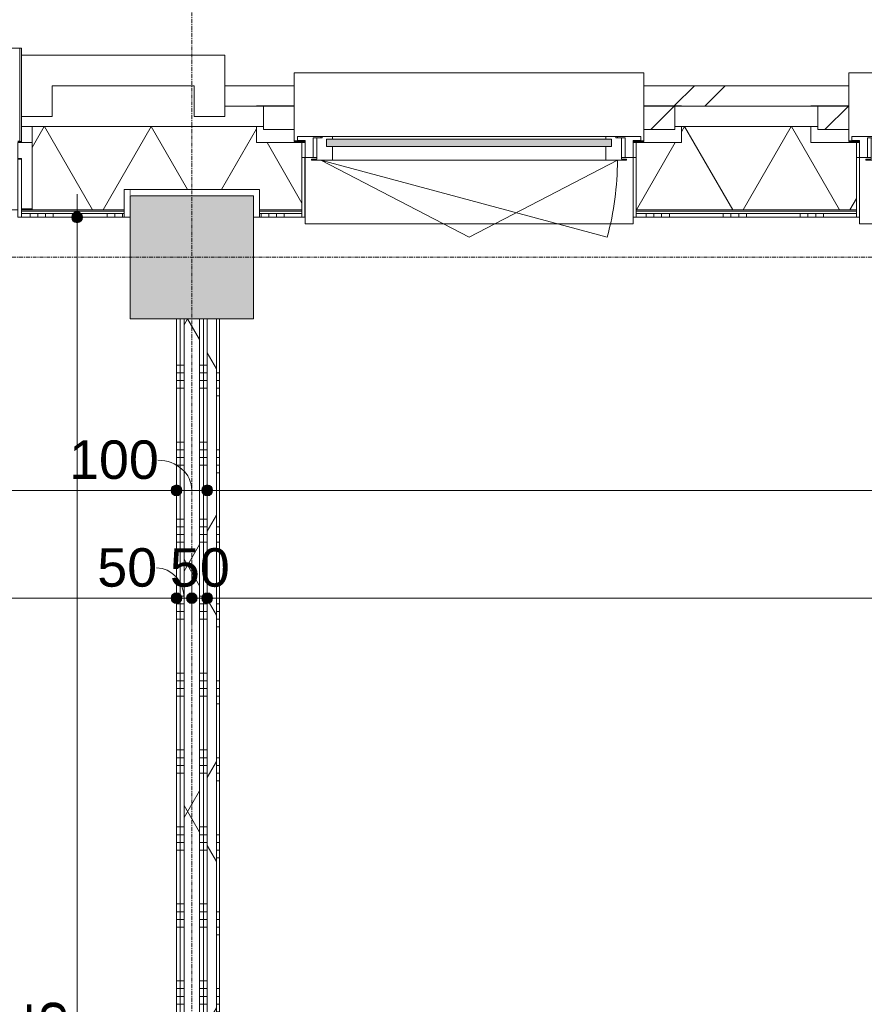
# Model space of a CAD drawing. Header units: millimetres. Extents: x 23523 to 72739, y 19604 to 59318.
# Tile 22 of 44: x 37269 to 40011, y 46174 to 49372. Entities that reach past the tile are written whole.
import ezdxf

# ---------------------------------------------------------------- set-up
doc = ezdxf.new("R2010")
doc.units = ezdxf.units.MM
doc.linetypes.add('Dash', pattern=[6.35, 3.175, -3.175])
doc.linetypes.add('stramien', pattern=[22.225, 12.7, -3.175, 3.175, -3.175])
doc.layers.add('00_Algemeen', color=7, linetype='Continuous', lineweight=9, true_color=0x00a600)
for name, color, linetype, lineweight in [('00_Algemeen-50', 7, 'Continuous', 9), ('05_Bouwplaatsvoorzieningen', 7, 'Continuous', 9), ('22_Metselwerk', 7, 'Continuous', 18), ('25_Metaalconstructiewerk', 7, 'Continuous', 9), ('30_Kozijnen-ramen-deuren', 7, 'Continuous', 9), ('42_Dekvloeren en vloersystemen', 7, 'Continuous', 9)]:
    doc.layers.add(name, color=color, linetype=linetype, lineweight=lineweight)
doc.styles.add('Arial', font='arial.ttf', dxfattribs={"height": 125})
doc.dimstyles.new('00_AEE_maatvoering_2_5mm', dxfattribs={"dimscale": 304.8, "dimtxt": 127.532425, "dimasz": 0.459318, "dimexe": 0.246063, "dimexo": 0.0625, "dimgap": 0, "dimtad": 1, "dimdec": 0, "dimzin": 0, "dimdsep": 46, "dimtxsty": 'Arial', "dimblk1": 'DOTSMALL', "dimblk2": 'DOTSMALL', "dimsah": 1, "dimcen": 0.09, "dimdle": 0.246063, "dimazin": 0, "dimtfac": 1, "dimtdec": 4, "dimtix": 1, "dimtmove": 0, "dimatfit": 3, "dimfxl": 0.246063, "dimfxlon": 1, "dimtvp": 1, "dimtolj": 1, "dimtzin": 0, "dimarcsym": 2})
doc.dimstyles.new('00_AEE_maatvoering_2_5mm_1', dxfattribs={"dimscale": 304.8, "dimtxt": 127.532425, "dimasz": 0.459318, "dimexe": 0.246063, "dimexo": 0.0625, "dimgap": 0, "dimtad": 1, "dimdec": 0, "dimzin": 0, "dimdsep": 46, "dimtxsty": 'Arial', "dimblk1": 'DOTSMALL', "dimblk2": 'DOTSMALL', "dimsah": 1, "dimcen": 0.09, "dimdle": 0.246063, "dimazin": 0, "dimtfac": 1, "dimtdec": 4, "dimtix": 1, "dimtmove": 1, "dimatfit": 3, "dimfxl": 0.246063, "dimfxlon": 1, "dimtvp": 1, "dimtolj": 1, "dimtzin": 0, "dimarcsym": 2})
pattern_1 = [(180, (37877.54, 45925), (4e-13, -250), []), (180, (37877.54, 45950), (4e-13, -250), []), (180, (37877.54, 45975), (4e-13, -250), []), (180, (37877.54, 46000), (4e-13, -250), [])]
pattern_2 = [(60, (-5372.46, 0), (-346.4102, 200), []), (120, (-5372.46, 0), (-346.4102, -200), [])]

# ---------------------------------------------------------------- blocks, each defined once
blk = doc.blocks.new('Direct Shape - 2410-10368 v1 - IFC-model constructie _zonder onderbouw_ _MM21228_-1202395-02 tweede verdieping - B')
at = {"layer": '25_Metaalconstructiewerk'}
blk.add_hatch(color=256, dxfattribs=at).paths.add_polyline_path([(200, -200), (200, 200), (-200, 200), (-200, -200)])
for p, q in [((200, 200), (-200, 200)), ((-200, 200), (-200, -200)), ((200, -200), (200, 200)), ((-200, -200), (200, -200))]:
    blk.add_line(p, q, dxfattribs=at)
blk = doc.blocks.new('Direct Shape - NLRS_28_SC_TLB_kolom vierkant prefab_gen_AT_kolom vierkant_gen_lxb 400x400_800334-1202446-02 tweede verdieping - B')
blk.add_blockref('Direct Shape - 2410-10368 v1 - IFC-model constructie _zonder onderbouw_ _MM21228_-1202395-02 tweede verdieping - B', (0, 0))
blk = doc.blocks.new('2410-10368 v1 - IFC-model constructie _zonder onderbouw_ _MM21228__ifc-1-02 tweede verdieping - B')
at = {"layer": '25_Metaalconstructiewerk', "lineweight": 9}
blk.add_blockref('Direct Shape - NLRS_28_SC_TLB_kolom vierkant prefab_gen_AT_kolom vierkant_gen_lxb 400x400_800334-1202446-02 tweede verdieping - B', (43200, 48600), dxfattribs=at)
blk = doc.blocks.new('31_AEE_kozijnen_KA1_CS77 - AEE_CS 77_Raam merk A1-V21-02 tweede verdieping - B')
at = {"layer": '30_Kozijnen-ramen-deuren', "true_color": 0xcccccc}
blk.add_hatch(color=254, dxfattribs=at).paths.add_polyline_path([(462.5, -207.3), (-462.5, -207.3), (-462.5, -231.3), (462.5, -231.3)])
at = {"layer": '30_Kozijnen-ramen-deuren'}
for p, q in [((-481.5, -199.5), (-557.5, -199.5)), ((-557.5, -199.5), (-557.5, -212.3)), ((-557.5, -212.3), (-532.5, -212.3)), ((-532.5, -212.3), (-532.5, -267.5)), ((-506.5, -203.3), (-481.5, -203.3)), ((-506.5, -267.5), (-506.5, -203.3)), ((-494.5, -203.8), (-494.5, -272.5)), ((-476.5, -203.8), (-494.5, -203.8)), ((-481.5, -199.5), (-476.5, -199.5)), ((-481.5, -203.3), (-481.5, -199.5)), ((-476.5, -203.3), (-481.5, -203.3)), ((-443.5, -199.5), (-476.5, -199.5)), ((-476.5, -199.5), (-476.5, -203.8)), ((-462.5, -231.3), (-462.5, -207.3)), ((-462.5, -231.3), (-462.5, -207.3)), ((-462.5, -207.3), (462.5, -207.3)), ((443.5, -199.5), (-443.5, -199.5)), ((-443.5, -207.3), (-443.5, -199.5)), ((443.5, -199.5), (443.5, -207.3)), ((476.5, -199.5), (443.5, -199.5)), ((462.5, -207.3), (462.5, -231.3)), ((462.5, -231.3), (462.5, -207.3)), ((476.5, -199.5), (481.5, -199.5)), ((476.5, -203.8), (476.5, -199.5)), ((481.5, -203.3), (476.5, -203.3)), ((494.5, -203.8), (476.5, -203.8)), ((481.5, -199.5), (481.5, -203.3)), ((557.5, -199.5), (481.5, -199.5)), ((481.5, -203.3), (506.5, -203.3)), ((494.5, -272.5), (494.5, -203.8)), ((506.5, -203.3), (506.5, -267.5)), ((532.5, -267.5), (532.5, -212.3)), ((532.5, -212.3), (557.5, -212.3)), ((557.5, -212.3), (557.5, -199.5)), ((462.5, -231.3), (-462.5, -231.3)), ((-443.5, -276.5), (-443.5, -231.3)), ((443.5, -231.3), (443.5, -276.5)), ((-532.5, -267.5), (-506.5, -267.5)), ((-494.5, -272.5), (-511.5, -272.5)), ((-511.5, -272.5), (-511.5, -276.5)), ((-511.5, -276.5), (-443.5, -276.5)), ((-494.5, -267.5), (-506.5, -267.5)), ((-481.5, -276.5), (0, -525.7)), ((-481.5, -276.5), (448.7, -525.7)), ((443.5, -276.5), (-443.5, -276.5)), ((0, -525.7), (481.5, -276.5)), ((443.5, -276.5), (511.5, -276.5)), ((506.5, -267.5), (494.5, -267.5)), ((511.5, -272.5), (494.5, -272.5)), ((506.5, -267.5), (532.5, -267.5)), ((511.5, -276.5), (511.5, -272.5))]:
    blk.add_line(p, q, dxfattribs=at)
blk.add_arc((-481.5, -276.5), 963, 345, 360, dxfattribs=at)
blk = doc.blocks.new('31_AEE_DAI_Dagkant_Interieur - Zonder Onderkant-V44-02 tweede verdieping - B')
at = {"layer": '05_Bouwplaatsvoorzieningen'}
for p, q in [((-533, -267.5), (-542.5, -267.5)), ((-533, -461.5), (-533, -267.5)), ((533, -267.5), (533, -461.5)), ((542.5, -267.5), (533, -267.5)), ((-542.5, -461.5), (-533, -461.5)), ((533, -461.5), (542.5, -461.5))]:
    blk.add_line(p, q, dxfattribs=at)
blk = doc.blocks.new('31_AEE_DAI_Dagkant_Interieur - Zonder Onderkant-V45-02 tweede verdieping - B')
at = {"layer": '05_Bouwplaatsvoorzieningen'}
for p, q in [((-533, -267.5), (-542.5, -267.5)), ((-533, -461.5), (-533, -267.5)), ((533, -267.5), (533, -461.5)), ((542.5, -267.5), (533, -267.5)), ((-542.5, -461.5), (-533, -461.5)), ((533, -461.5), (542.5, -461.5))]:
    blk.add_line(p, q, dxfattribs=at)
blk = doc.blocks.new('42_AEE_VE_vensterbank - Standaard-V25-02 tweede verdieping - B')
at = {"layer": '05_Bouwplaatsvoorzieningen'}
for p, q in [((-532.5, -482.5), (-532.5, -267.5)), ((532.5, -267.5), (532.5, -482.5)), ((-532.5, -482.5), (532.5, -482.5))]:
    blk.add_line(p, q, dxfattribs=at)
blk = doc.blocks.new('21_AEE_WA_lekdorpel - 21_AEE_WA_lekdorpel-V61-02 tweede verdieping - B')
at = {"layer": '05_Bouwplaatsvoorzieningen'}
for p, q in [((-567.5, -34.5), (-567.5, 8)), ((-567.5, 8), (567.5, 8)), ((567.5, 8), (567.5, -34.5)), ((-567.5, -213), (-567.5, -176.5)), ((567.5, -176.5), (567.5, -213)), ((-567.5, -215), (-567.5, -213)), ((-532.5, -213), (-567.5, -213)), ((-532.5, -215), (-567.5, -215)), ((567.5, -213), (532.5, -213)), ((567.5, -215), (532.5, -215)), ((567.5, -213), (567.5, -215))]:
    blk.add_line(p, q, dxfattribs=at)
blk = doc.blocks.new('21_AEE_WA_lekdorpel - 21_AEE_WA_lekdorpel-V62-02 tweede verdieping - B')
at = {"layer": '05_Bouwplaatsvoorzieningen'}
for p, q in [((-567.5, -34.5), (-567.5, 8)), ((-567.5, 8), (567.5, 8)), ((567.5, 8), (567.5, -34.5)), ((-567.5, -213), (-567.5, -176.5)), ((567.5, -176.5), (567.5, -213)), ((-567.5, -215), (-567.5, -213)), ((-532.5, -213), (-567.5, -213)), ((-532.5, -215), (-567.5, -215)), ((567.5, -213), (532.5, -213)), ((567.5, -215), (532.5, -215)), ((567.5, -213), (567.5, -215))]:
    blk.add_line(p, q, dxfattribs=at)
blk = doc.blocks.new('31_AEE_SA_Stelkozijn - Specials A-8332686-02 tweede verdieping - B')
at = {"layer": '30_Kozijnen-ramen-deuren', "lineweight": 18}
for p, q in [((-960.1, 502.5), (-995, 502.5)), ((-995, 502.5), (-995, 284.5)), ((-960.1, 338.5), (-960.1, 502.5)), ((995, 502.5), (960.1, 502.5)), ((960.1, 502.5), (960.1, 338.5)), ((995, 284.5), (995, 502.5)), ((-948.1, 338.5), (-960.1, 338.5)), ((-948.1, 284.5), (-948.1, 338.5)), ((960.1, 338.5), (948.1, 338.5)), ((948.1, 338.5), (948.1, 284.5)), ((-995, 284.5), (-948.1, 284.5)), ((948.1, 284.5), (995, 284.5))]:
    blk.add_line(p, q, dxfattribs=at)
at = {"layer": '30_Kozijnen-ramen-deuren'}
blk.add_line((-947.6, 502.5), (947.6, 502.5), dxfattribs=at)
blk = doc.blocks.new('41_AEE_SA_Lekdorpel_40mm overstek - Lekdorpel-8332688-02 tweede verdieping - B')
at = {"layer": '30_Kozijnen-ramen-deuren'}
for p, q in [((-960, 200), (-960, 280.5)), ((-948.1, 280.5), (-960, 280.5)), ((-955, -13.4), (-955, 279.5)), ((-955, 279.5), (-948.1, 279.5)), ((960, 280.5), (948.1, 280.5)), ((948.1, 279.5), (955, 279.5)), ((955, 279.5), (955, -13.4)), ((960, 280.5), (960, 200)), ((-960, -13.4), (-960, 0)), ((-960, -13.4), (-960, -22.5)), ((-960, -22.5), (-955, -22.5)), ((-955, -13.4), (-955, -22.5)), ((-955, -22.5), (955, -22.5)), ((955, -22.5), (955, -13.4)), ((955, -22.5), (960, -22.5)), ((960, 0), (960, -13.4)), ((960, -22.5), (960, -13.4))]:
    blk.add_line(p, q, dxfattribs=at)
blk = doc.blocks.new('AEE_SA_Dagkant_interieur - Dagkant Interieur-8332689-02 tweede verdieping - B')
at = {"layer": '30_Kozijnen-ramen-deuren', "lineweight": 18}
for p, q in [((-947.6, 527), (-960.1, 527)), ((-960.1, 527), (-960.1, 335.6)), ((-947.6, 335.6), (-947.6, 527)), ((960.1, 527), (947.6, 527)), ((947.6, 527), (947.6, 335.6)), ((960.1, 335.6), (960.1, 527)), ((-960.1, 335.6), (-947.6, 335.6)), ((947.6, 335.6), (960.1, 335.6))]:
    blk.add_line(p, q, dxfattribs=at)
blk = doc.blocks.new('DIMBLOCK22-02 tweede verdieping - B')
at = {"layer": '00_Algemeen-50', "transparency": 16777216}
h = blk.add_hatch(color=256, dxfattribs=at)
edge = h.paths.add_edge_path()
edge.add_arc((35277.5, 47843.2), 17.5, 0, 360)
h = blk.add_hatch(color=256, dxfattribs=at)
edge = h.paths.add_edge_path()
edge.add_arc((37777.5, 47843.2), 17.5, 0, 360)
for p, q in [((35277.5, 47843.2), (35277.5, 47918.2)), ((37777.5, 47843.2), (37777.5, 47918.2)), ((35277.5, 47843.2), (37777.5, 47843.2)), ((35277.5, 47843.2), (35277.5, 47768.2)), ((37777.5, 47843.2), (37777.5, 47768.2))]:
    blk.add_line(p, q, dxfattribs=at)
for centre in [(35277.5, 47843.2), (37777.5, 47843.2)]:
    blk.add_circle(centre, 17.5, dxfattribs=at)
at = {"layer": '00_Algemeen-50', "color": 0, "transparency": 16777216, "insert": (36335.3, 48005.5), "char_height": 125, "width": 461.471, "attachment_point": 1, "line_spacing_factor": 0.941778, "style": 'Arial'}
blk.add_mtext('2500', dxfattribs=at)
blk = doc.blocks.new('_DotSmall')
at = {"color": 0, "linetype": 'ByBlock', "const_width": 0.5}
blk.add_lwpolyline([(-0.0625, 0, 1), (0.0625, 0, 1)], format="xyb", close=True, dxfattribs=at)
blk = doc.blocks.new('DIMBLOCK23-02 tweede verdieping - B')
at = {"layer": '00_Algemeen-50', "transparency": 16777216}
h = blk.add_hatch(color=256, dxfattribs=at)
edge = h.paths.add_edge_path()
edge.add_arc((37777.5, 47843.2), 17.5, 0, 360)
h = blk.add_hatch(color=256, dxfattribs=at)
edge = h.paths.add_edge_path()
edge.add_arc((37877.5, 47843.2), 17.5, 0, 360)
for p, q in [((37777.5, 47843.2), (37777.5, 47918.2)), ((37877.5, 47843.2), (37877.5, 47918.2)), ((37777.5, 47843.2), (37877.5, 47843.2)), ((37777.5, 47843.2), (37777.5, 47768.2)), ((37877.5, 47843.2), (37877.5, 47768.2))]:
    blk.add_line(p, q, dxfattribs=at)
for centre in [(37777.5, 47843.2), (37877.5, 47843.2)]:
    blk.add_circle(centre, 17.5, dxfattribs=at)
blk.add_ellipse((37717.4, 47843.2), major_axis=(110.1, 0), ratio=0.890706, start_param=0, end_param=1.570796, dxfattribs=at)
at = {"layer": '00_Algemeen-50', "color": 0, "transparency": 16777216, "insert": (37429, 48005.5), "char_height": 125, "width": 346.103, "attachment_point": 1, "line_spacing_factor": 0.941778, "style": 'Arial'}
blk.add_mtext('100', dxfattribs=at)
blk = doc.blocks.new('DIMBLOCK24-02 tweede verdieping - B')
at = {"layer": '00_Algemeen-50', "transparency": 16777216}
h = blk.add_hatch(color=256, dxfattribs=at)
edge = h.paths.add_edge_path()
edge.add_arc((37877.5, 47843.2), 17.5, 0, 360)
h = blk.add_hatch(color=256, dxfattribs=at)
edge = h.paths.add_edge_path()
edge.add_arc((43177.5, 47843.2), 17.5, 0, 360)
for p, q in [((37877.5, 47843.2), (37877.5, 47918.2)), ((43177.5, 47843.2), (43177.5, 47918.2)), ((37877.5, 47843.2), (43177.5, 47843.2)), ((37877.5, 47843.2), (37877.5, 47768.2)), ((43177.5, 47843.2), (43177.5, 47768.2))]:
    blk.add_line(p, q, dxfattribs=at)
for centre in [(37877.5, 47843.2), (43177.5, 47843.2)]:
    blk.add_circle(centre, 17.5, dxfattribs=at)
at = {"layer": '00_Algemeen-50', "color": 0, "transparency": 16777216, "insert": (40335.3, 48005.5), "char_height": 125, "width": 461.471, "attachment_point": 1, "line_spacing_factor": 0.941778, "style": 'Arial'}
blk.add_mtext('5300', dxfattribs=at)
blk = doc.blocks.new('DIMBLOCK122-02 tweede verdieping - B')
at = {"layer": '00_Algemeen-50', "transparency": 16777216}
h = blk.add_hatch(color=256, dxfattribs=at)
edge = h.paths.add_edge_path()
edge.add_arc((35277.5, 47493.2), 17.5, 0, 360)
h = blk.add_hatch(color=256, dxfattribs=at)
edge = h.paths.add_edge_path()
edge.add_arc((37777.5, 47493.2), 17.5, 0, 360)
for p, q in [((35277.5, 47493.2), (35277.5, 47568.2)), ((37777.5, 47493.2), (37777.5, 47568.2)), ((35277.5, 47493.2), (37777.5, 47493.2)), ((35277.5, 47493.2), (35277.5, 47418.2)), ((37777.5, 47493.2), (37777.5, 47418.2))]:
    blk.add_line(p, q, dxfattribs=at)
for centre in [(35277.5, 47493.2), (37777.5, 47493.2)]:
    blk.add_circle(centre, 17.5, dxfattribs=at)
at = {"layer": '00_Algemeen-50', "color": 0, "transparency": 16777216, "insert": (36335.3, 47655.5), "char_height": 125, "width": 461.471, "attachment_point": 1, "line_spacing_factor": 0.941778, "style": 'Arial'}
blk.add_mtext('2500', dxfattribs=at)
blk = doc.blocks.new('DIMBLOCK123-02 tweede verdieping - B')
at = {"layer": '00_Algemeen-50', "transparency": 16777216}
h = blk.add_hatch(color=256, dxfattribs=at)
edge = h.paths.add_edge_path()
edge.add_arc((37777.5, 47493.2), 17.5, 0, 360)
h = blk.add_hatch(color=256, dxfattribs=at)
edge = h.paths.add_edge_path()
edge.add_arc((37827.5, 47493.2), 17.5, 0, 360)
for p, q in [((37777.5, 47493.2), (37777.5, 47568.2)), ((37827.5, 47493.2), (37827.5, 47568.2)), ((37777.5, 47493.2), (37827.5, 47493.2)), ((37777.5, 47493.2), (37777.5, 47418.2)), ((37827.5, 47493.2), (37827.5, 47418.2))]:
    blk.add_line(p, q, dxfattribs=at)
for centre in [(37777.5, 47493.2), (37827.5, 47493.2)]:
    blk.add_circle(centre, 17.5, dxfattribs=at)
blk.add_ellipse((37712.9, 47493.2), major_axis=(0, 98.1), ratio=0.914086, start_param=4.712389, end_param=6.283185, dxfattribs=at)
at = {"layer": '00_Algemeen-50', "color": 0, "transparency": 16777216, "insert": (37520.6, 47655.5), "char_height": 125, "width": 230.736, "attachment_point": 1, "line_spacing_factor": 0.941778, "style": 'Arial'}
blk.add_mtext('50', dxfattribs=at)
blk = doc.blocks.new('DIMBLOCK124-02 tweede verdieping - B')
at = {"layer": '00_Algemeen-50', "transparency": 16777216}
h = blk.add_hatch(color=256, dxfattribs=at)
edge = h.paths.add_edge_path()
edge.add_arc((37827.5, 47493.2), 17.5, 0, 360)
h = blk.add_hatch(color=256, dxfattribs=at)
edge = h.paths.add_edge_path()
edge.add_arc((37877.5, 47493.2), 17.5, 0, 360)
for p, q in [((37827.5, 47493.2), (37827.5, 47568.2)), ((37877.5, 47493.2), (37877.5, 47568.2)), ((37827.5, 47493.2), (37877.5, 47493.2)), ((37827.5, 47493.2), (37827.5, 47418.2)), ((37877.5, 47493.2), (37877.5, 47418.2))]:
    blk.add_line(p, q, dxfattribs=at)
for centre in [(37827.5, 47493.2), (37877.5, 47493.2)]:
    blk.add_circle(centre, 17.5, dxfattribs=at)
at = {"layer": '00_Algemeen-50', "color": 0, "transparency": 16777216, "insert": (37756.4, 47655.5), "char_height": 125, "width": 230.736, "attachment_point": 1, "line_spacing_factor": 0.941778, "style": 'Arial'}
blk.add_mtext('50', dxfattribs=at)
blk = doc.blocks.new('DIMBLOCK125-02 tweede verdieping - B')
at = {"layer": '00_Algemeen-50', "transparency": 16777216}
h = blk.add_hatch(color=256, dxfattribs=at)
edge = h.paths.add_edge_path()
edge.add_arc((37877.5, 47493.2), 17.5, 0, 360)
h = blk.add_hatch(color=256, dxfattribs=at)
edge = h.paths.add_edge_path()
edge.add_arc((43177.5, 47493.2), 17.5, 0, 360)
for p, q in [((37877.5, 47493.2), (37877.5, 47568.2)), ((43177.5, 47493.2), (43177.5, 47568.2)), ((37877.5, 47493.2), (43177.5, 47493.2)), ((37877.5, 47493.2), (37877.5, 47418.2)), ((43177.5, 47493.2), (43177.5, 47418.2))]:
    blk.add_line(p, q, dxfattribs=at)
for centre in [(37877.5, 47493.2), (43177.5, 47493.2)]:
    blk.add_circle(centre, 17.5, dxfattribs=at)
at = {"layer": '00_Algemeen-50', "color": 0, "transparency": 16777216, "insert": (40335.3, 47655.5), "char_height": 125, "width": 461.471, "attachment_point": 1, "line_spacing_factor": 0.941778, "style": 'Arial'}
blk.add_mtext('5300', dxfattribs=at)
blk = doc.blocks.new('DIMBLOCK174-02 tweede verdieping - B')
at = {"layer": '00_Algemeen-50', "transparency": 16777216}
h = blk.add_hatch(color=256, dxfattribs=at)
edge = h.paths.add_edge_path()
edge.add_arc((37454.9, 48730), 17.5, 0, 360)
h = blk.add_hatch(color=256, dxfattribs=at)
edge = h.paths.add_edge_path()
edge.add_arc((37454.9, 43255), 17.5, 0, 360)
for p, q in [((37454.9, 43255), (37454.9, 48805)), ((37454.9, 48730), (37379.9, 48730)), ((37454.9, 48730), (37529.9, 48730)), ((37454.9, 43255), (37379.9, 43255)), ((37454.9, 43255), (37529.9, 43255))]:
    blk.add_line(p, q, dxfattribs=at)
for centre in [(37454.9, 48730), (37454.9, 43255)]:
    blk.add_circle(centre, 17.5, dxfattribs=at)
at = {"layer": '00_Algemeen-50', "color": 0, "transparency": 16777216, "insert": (37292.7, 45800.2), "char_height": 125, "width": 461.471, "attachment_point": 1, "rotation": 90, "line_spacing_factor": 0.941778, "style": 'Arial'}
blk.add_mtext('5475', dxfattribs=at)

msp = doc.modelspace()

# ---------------------------------------------------------------- hatches: boundary and pattern name
at = {"layer": '22_Metselwerk', "lineweight": 9}
h = msp.add_hatch(dxfattribs=at)
h.set_pattern_fill('FP_81', color=256, angle=45, style=0, pattern_type=2)
h.set_pattern_definition([(45, (-5172.46, -1e-13), (-282.8427, 282.8427), []), (45, (-5072.46, -2e-13), (-282.8427, 282.8427), [])])
h.paths.add_polyline_path([(37941.2, 49091), (38160, 49091.5), (38160, 49157), (37935, 49157), (37935, 49091)])
h.paths.add_polyline_path([(39417.5, 49091), (39960, 49091.5), (39960, 49157), (39295, 49157), (39295, 49091.5), (39417.5, 49091.5)])
h.paths.add_polyline_path([(41217.5, 49091), (41760, 49091.5), (41760, 49157), (41095, 49157), (41095, 49091.5), (41217.5, 49091.5)])
h.paths.add_polyline_path([(43017.5, 49091), (43560, 49091.5), (43560, 49157), (42895, 49157), (42895, 49091.5), (43017.5, 49091.5)])
h.paths.add_polyline_path([(44817.5, 49091), (45360, 49091.5), (45360, 49157), (44695, 49157), (44695, 49091.5), (44817.5, 49091.5)])
h.paths.add_polyline_path([(46617.5, 49091), (47160, 49091.5), (47160, 49157), (46495, 49157), (46495, 49091.5), (46617.5, 49091.5)])
h.paths.add_polyline_path([(48417.5, 49091), (48960, 49091.5), (48960, 49157), (48295, 49157), (48295, 49091.5), (48417.5, 49091.5)])
h.paths.add_polyline_path([(50217.5, 49091), (50760, 49091.5), (50760, 49157), (50095, 49157), (50095, 49091.5), (50217.5, 49091.5)])
h.paths.add_polyline_path([(52017.5, 49091), (52560, 49091.5), (52560, 49157), (51895, 49157), (51895, 49091.5), (52017.5, 49091.5)])
h.paths.add_polyline_path([(53817.5, 49091), (54360, 49091.5), (54360, 49157), (53695, 49157), (53695, 49091.5), (53817.5, 49091.5)])
h.paths.add_polyline_path([(55617.5, 49091), (56160, 49091.5), (56160, 49157), (55495, 49157), (55495, 49091.5), (55617.5, 49091.5)])
h.paths.add_polyline_path([(57417.5, 49091), (57960, 49091.5), (57960, 49157), (57295, 49157), (57295, 49091.5), (57417.5, 49091.5)])
h.paths.add_polyline_path([(59217.5, 49091), (59760, 49091.5), (59760, 49157), (59095, 49157), (59095, 49091.5), (59217.5, 49091.5)])
h.paths.add_polyline_path([(61017.5, 49091), (65319, 49091), (65319, 49157), (60895, 49157), (60895, 49091.5), (61017.5, 49091.5)])
h = msp.add_hatch(dxfattribs=at)
h.set_pattern_fill('FP_77', color=256, angle=45, style=0, pattern_type=2)
h.set_pattern_definition([(45, (-5172.46, -2e-13), (-282.8427, 282.8427), []), (45, (-5072.46, -3e-13), (-282.8427, 282.8427), [])])
h.paths.add_polyline_path([(39395, 49015), (39395, 49091), (39295, 49091), (39295, 49015)])
h = msp.add_hatch(dxfattribs=at)
h.set_pattern_fill('FP_81', color=256, angle=45, style=0, pattern_type=2)
h.set_pattern_definition([(45, (-5172.46, -2e-13), (-282.8427, 282.8427), []), (45, (-5072.46, -3e-13), (-282.8427, 282.8427), [])])
h.paths.add_polyline_path([(39860, 49015), (39960, 49015), (39960, 49091), (39860, 49091)])
h = msp.add_hatch(dxfattribs=at)
h.set_pattern_fill('FP_78', color=256, angle=60, style=0, pattern_type=2)
h.set_pattern_definition([(240, (29727.54, 49024.5), (259.8076, -150), []), (300, (29727.54, 49024.5), (259.8076, 150), [])])
h.paths.add_polyline_path([(26462.7, 48754.5), (26897.5, 48754.5), (26897.5, 48820), (27157.5, 48820), (27157.5, 48754.5), (28587.5, 48754.5), (28587.5, 48820), (28839.9, 48820), (28839.9, 49024.5), (26462.7, 49024.5), (26462.7, 48885)])
h.paths.add_polyline_path([(28847.5, 48754.5), (28874.9, 48754.5), (28874.9, 48757.5), (28847.5, 48757.5)])
h.paths.add_polyline_path([(32114.9, 48754.5), (32297.5, 48754.5), (32297.5, 48820), (32557.5, 48820), (32557.5, 48754.5), (32774.5, 48754.5), (32774.5, 48757.5), (32739.5, 48757.5), (32739.5, 49024.5), (32150, 49024.5), (32150, 48757.5), (32114.9, 48757.5)])
h.paths.add_polyline_path([(34694.5, 48754.5), (34997.5, 48754.5), (34997.5, 48820), (35257.5, 48820), (35257.5, 48754.5), (35354.6, 48754.5), (35354.6, 48757.5), (35319.6, 48757.5), (35319.6, 49024.5), (34729.5, 49024.5), (34729.5, 48757.5), (34694.5, 48757.5)])
h.paths.add_polyline_path([(37274.6, 48754.5), (37607.5, 48754.5), (37607.5, 48820), (38047.5, 48820), (38047.5, 48754.5), (38185, 48754.5), (38185, 48972.5), (38037.5, 48972.5), (38037.5, 49024.5), (37309.6, 49024.5), (37309.6, 48757.5), (37274.6, 48757.5)])
h.paths.add_polyline_path([(39270, 48754.5), (39985, 48754.5), (39985, 48972.5), (39837.5, 48972.5), (39837.5, 49024.5), (39417.5, 49024.5), (39417.5, 48972.5), (39270, 48972.5), (39270, 48885)])
h.paths.add_polyline_path([(41070, 48754.5), (41785, 48754.5), (41785, 48972.5), (41637.5, 48972.5), (41637.5, 49024.5), (41217.5, 49024.5), (41217.5, 48972.5), (41070, 48972.5), (41070, 48885)])
h.paths.add_polyline_path([(43007.5, 48754.5), (43007.5, 48820), (43447.5, 48820), (43447.5, 48754.5), (43585, 48754.5), (43585, 48972.5), (43437.5, 48972.5), (43437.5, 49024.5), (43017.5, 49024.5), (43017.5, 48972.5), (42870, 48972.5), (42870, 48754.5)])
h.paths.add_polyline_path([(44670, 48754.5), (45385, 48754.5), (45385, 48972.5), (45237.5, 48972.5), (45237.5, 49024.5), (44817.5, 49024.5), (44817.5, 48972.5), (44670, 48972.5), (44670, 48885)])
h.paths.add_polyline_path([(46470, 48754.5), (47185, 48754.5), (47185, 48972.5), (47037.5, 48972.5), (47037.5, 49024.5), (46617.5, 49024.5), (46617.5, 48972.5), (46470, 48972.5), (46470, 48885)])
h.paths.add_polyline_path([(48270, 48754.5), (48407.5, 48754.5), (48407.5, 48820), (48847.5, 48820), (48847.5, 48754.5), (48985, 48754.5), (48985, 48972.5), (48837.5, 48972.5), (48837.5, 49024.5), (48417.5, 49024.5), (48417.5, 48972.5), (48270, 48972.5), (48270, 48885)])
h.paths.add_polyline_path([(50070, 48754.5), (50785, 48754.5), (50785, 48972.5), (50637.5, 48972.5), (50637.5, 49024.5), (50217.5, 49024.5), (50217.5, 48972.5), (50070, 48972.5), (50070, 48885)])
h.paths.add_polyline_path([(51870, 48754.5), (52585, 48754.5), (52585, 48972.5), (52437.5, 48972.5), (52437.5, 49024.5), (52017.5, 49024.5), (52017.5, 48972.5), (51870, 48972.5), (51870, 48885)])
h.paths.add_polyline_path([(53670, 48754.5), (53807.5, 48754.5), (53807.5, 48820), (54247.5, 48820), (54247.5, 48754.5), (54385, 48754.5), (54385, 48972.5), (54237.5, 48972.5), (54237.5, 49024.5), (53817.5, 49024.5), (53817.5, 48972.5), (53670, 48972.5), (53670, 48885)])
h.paths.add_polyline_path([(55470, 48754.5), (56185, 48754.5), (56185, 48972.5), (56037.5, 48972.5), (56037.5, 49024.5), (55617.5, 49024.5), (55617.5, 48972.5), (55470, 48972.5), (55470, 48885)])
h.paths.add_polyline_path([(57270, 48754.5), (57985, 48754.5), (57985, 48972.5), (57837.5, 48972.5), (57837.5, 49024.5), (57417.5, 49024.5), (57417.5, 48972.5), (57270, 48972.5), (57270, 48885)])
h.paths.add_polyline_path([(59070, 48754.5), (59207.5, 48754.5), (59207.5, 48820), (59647.5, 48820), (59647.5, 48754.5), (59785, 48754.5), (59784.8, 48972.5), (59637.5, 48972.5), (59637.5, 49024.5), (59217.5, 49024.5), (59217.5, 48972.5), (59070, 48972.5), (59070, 48885)])
h.paths.add_polyline_path([(60870, 48754.5), (64607.5, 48754.5), (64607.5, 48820), (64982, 48820), (64982, 49024.5), (61017.5, 49024.5), (61017.5, 48972.5), (60870, 48972.5), (60870, 48885)])
h = msp.add_hatch(dxfattribs=at)
h.set_pattern_fill('FP_80', color=256, style=0, pattern_type=2)
h.set_pattern_definition([(180, (29727.544, 49024.5), (-1e-13, -25), [])])
h.paths.add_polyline_path([(26462.7, 48742.5), (26897.5, 48742.5), (26897.5, 48754.5), (26462.7, 48754.5)])
h.paths.add_polyline_path([(27157.5, 48742.5), (28587.5, 48742.5), (28587.5, 48754.5), (27157.5, 48754.5)])
h.paths.add_polyline_path([(28874.9, 48742.5), (28874.9, 48754.5), (28847.5, 48754.5), (28847.5, 48742.5)])
h.paths.add_polyline_path([(32114.9, 48742.5), (32202.5, 48742.5), (32202.5, 48754.5), (32114.9, 48754.5)])
h.paths.add_polyline_path([(32297.5, 48742.5), (32297.5, 48754.5), (32252.5, 48754.5), (32252.5, 48742.5)])
h.paths.add_polyline_path([(32557.5, 48742.5), (32774.5, 48742.5), (32774.5, 48754.5), (32557.5, 48754.5)])
h.paths.add_polyline_path([(34694.5, 48742.5), (34997.5, 48742.5), (34997.5, 48754.5), (34694.5, 48754.5)])
h.paths.add_polyline_path([(35354.6, 48742.5), (35354.6, 48754.5), (35257.5, 48754.5), (35257.5, 48742.5), (35293.5, 48742.5)])
h.paths.add_polyline_path([(37274.6, 48742.5), (37607.5, 48742.5), (37607.5, 48754.5), (37274.6, 48754.5)])
h.paths.add_polyline_path([(38047.5, 48742.5), (38185, 48742.5), (38185, 48754.5), (38047.5, 48754.5)])
h.paths.add_polyline_path([(39270, 48742.5), (39985, 48742.5), (39985, 48754.5), (39270, 48754.5)])
h.paths.add_polyline_path([(41070, 48742.5), (41785, 48742.5), (41785, 48754.5), (41070, 48754.5)])
h.paths.add_polyline_path([(42870, 48742.5), (43007.5, 48742.5), (43007.5, 48754.5), (42870, 48754.5)])
h.paths.add_polyline_path([(43447.5, 48742.5), (43585, 48742.5), (43585, 48754.5), (43447.5, 48754.5)])
h.paths.add_polyline_path([(44670, 48742.5), (45385, 48742.5), (45385, 48754.5), (44670, 48754.5)])
h.paths.add_polyline_path([(46470, 48742.5), (47185, 48742.5), (47185, 48754.5), (46470, 48754.5)])
h.paths.add_polyline_path([(48407.5, 48742.5), (48407.5, 48754.5), (48270, 48754.5), (48270, 48742.5)])
h.paths.add_polyline_path([(48847.5, 48742.5), (48985, 48742.5), (48985, 48754.5), (48847.5, 48754.5)])
h.paths.add_polyline_path([(50070, 48742.5), (50785, 48742.5), (50785, 48754.5), (50070, 48754.5)])
h.paths.add_polyline_path([(51870, 48742.5), (52585, 48742.5), (52585, 48754.5), (51870, 48754.5)])
h.paths.add_polyline_path([(53670, 48742.5), (53807.5, 48742.5), (53807.5, 48754.5), (53670, 48754.5)])
h.paths.add_polyline_path([(54247.5, 48742.5), (54385, 48742.5), (54385, 48754.5), (54247.5, 48754.5)])
h.paths.add_polyline_path([(55470, 48742.5), (56185, 48742.5), (56185, 48754.5), (55470, 48754.5)])
h.paths.add_polyline_path([(57270, 48742.5), (57985, 48742.5), (57985, 48754.5), (57270, 48754.5)])
h.paths.add_polyline_path([(59070, 48742.5), (59207.5, 48742.5), (59207.5, 48754.5), (59070, 48754.5)])
h.paths.add_polyline_path([(59647.5, 48742.5), (59785, 48742.5), (59785, 48754.5), (59647.5, 48754.5)])
h.paths.add_polyline_path([(60870, 48742.5), (64607.5, 48742.5), (64607.5, 48754.5), (60870, 48754.5)])
h = msp.add_hatch(dxfattribs=at)
h.set_pattern_fill('FP_79', color=256, angle=90, style=0, pattern_type=2)
h.set_pattern_definition([(270, (29627.54, 49024.5), (250, -1e-12), []), (270, (29602.54, 49024.5), (250, -1e-12), []), (270, (29577.54, 49024.5), (250, -1e-12), []), (270, (29552.54, 49024.5), (250, -1e-12), [])])
h.paths.add_polyline_path([(26462.7, 48730), (26897.5, 48730), (26897.5, 48742.5), (26462.7, 48742.5)])
h.paths.add_polyline_path([(27157.5, 48730), (28587.5, 48730), (28587.5, 48742.5), (27157.5, 48742.5)])
h.paths.add_polyline_path([(28847.5, 48730), (28874.9, 48730), (28874.9, 48742.5), (28847.5, 48742.5)])
h.paths.add_polyline_path([(32177.5, 48730), (32202.5, 48730), (32202.5, 48742.5), (32114.9, 48742.5), (32114.9, 48730)])
h.paths.add_polyline_path([(32297.5, 48730), (32297.5, 48742.5), (32252.5, 48742.5), (32252.5, 48730), (32277.5, 48730)])
h.paths.add_polyline_path([(32557.5, 48730), (32774.5, 48730), (32774.5, 48742.5), (32557.5, 48742.5)])
h.paths.add_polyline_path([(34694.5, 48730), (34997.5, 48730), (34997.5, 48742.5), (34694.5, 48742.5)])
h.paths.add_polyline_path([(35257.5, 48730), (35354.6, 48730), (35354.6, 48742.5), (35257.5, 48742.5)])
h.paths.add_polyline_path([(37274.6, 48730), (37607.5, 48730), (37607.5, 48742.5), (37274.6, 48742.5)])
h.paths.add_polyline_path([(38047.5, 48730), (38185, 48730), (38185, 48742.5), (38047.5, 48742.5)])
h.paths.add_polyline_path([(39270, 48730), (39985, 48730), (39985, 48742.5), (39270, 48742.5)])
h.paths.add_polyline_path([(41070, 48730), (41785, 48730), (41785, 48742.5), (41070, 48742.5)])
h.paths.add_polyline_path([(43007.5, 48730), (43007.5, 48742.5), (42870, 48742.5), (42870, 48730)])
h.paths.add_polyline_path([(43447.5, 48730), (43585, 48730), (43585, 48742.5), (43447.5, 48742.5)])
h.paths.add_polyline_path([(44670, 48730), (45385, 48730), (45385, 48742.5), (44670, 48742.5)])
h.paths.add_polyline_path([(46470, 48730), (47185, 48730), (47185, 48742.5), (46470, 48742.5)])
h.paths.add_polyline_path([(48407.5, 48730), (48407.5, 48742.5), (48270, 48742.5), (48270, 48730)])
h.paths.add_polyline_path([(48847.5, 48730), (48985, 48730), (48985, 48742.5), (48847.5, 48742.5)])
h.paths.add_polyline_path([(50070, 48730), (50785, 48730), (50785, 48742.5), (50070, 48742.5)])
h.paths.add_polyline_path([(51870, 48730), (52585, 48730), (52585, 48742.5), (51870, 48742.5)])
h.paths.add_polyline_path([(53670, 48730), (53807.5, 48730), (53807.5, 48742.5), (53670, 48742.5)])
h.paths.add_polyline_path([(54247.5, 48730), (54385, 48730), (54385, 48742.5), (54247.5, 48742.5)])
h.paths.add_polyline_path([(55470, 48730), (56185, 48730), (56185, 48742.5), (55470, 48742.5)])
h.paths.add_polyline_path([(57270, 48730), (57985, 48730), (57985, 48742.5), (57270, 48742.5)])
h.paths.add_polyline_path([(59070, 48730), (59207.5, 48730), (59207.5, 48742.5), (59070, 48742.5)])
h.paths.add_polyline_path([(59785, 48730), (59785, 48742.5), (59647.5, 48742.5), (59647.5, 48730)])
h.paths.add_polyline_path([(60870, 48730), (64607.5, 48730), (64607.5, 48742.5), (60870, 48742.5)])
h = msp.add_hatch(dxfattribs=at)
h.set_pattern_fill('FP_10', color=256, angle=90, style=0, pattern_type=2)
h.set_pattern_definition(pattern_1)
h.paths.add_polyline_path([(37777.5, 43250), (37790, 43250), (37790, 48400), (37777.5, 48400), (37777.5, 44307.9)])
h = msp.add_hatch(dxfattribs=at)
h.set_pattern_fill('FP_10', color=256, angle=90, style=0, pattern_type=2)
h.set_pattern_definition(pattern_1)
h.paths.add_polyline_path([(37802.5, 43250), (37802.5, 48400), (37790, 48400), (37790, 43250)])
h = msp.add_hatch(dxfattribs=at)
h.set_pattern_fill('FP_11', color=256, angle=60, style=0, pattern_type=2)
h.set_pattern_definition(pattern_2)
h.paths.add_polyline_path([(37852.5, 43250), (37852.5, 48400), (37802.5, 48400), (37802.5, 43250)])
h = msp.add_hatch(dxfattribs=at)
h.set_pattern_fill('FP_10', color=256, angle=90, style=0, pattern_type=2)
h.set_pattern_definition(pattern_1)
h.paths.add_polyline_path([(37865, 43250), (37865, 48400), (37852.5, 48400), (37852.5, 43250)])
h = msp.add_hatch(dxfattribs=at)
h.set_pattern_fill('FP_10', color=256, angle=90, style=0, pattern_type=2)
h.set_pattern_definition(pattern_1)
h.paths.add_polyline_path([(37877.5, 43250), (37877.5, 48400), (37865, 48400), (37865, 43250)])
h = msp.add_hatch(dxfattribs=at)
h.set_pattern_fill('FP_11', color=256, angle=60, style=0, pattern_type=2)
h.set_pattern_definition(pattern_2)
h.paths.add_polyline_path([(37907.5, 43250), (37907.5, 48400), (37877.5, 48400), (37877.5, 43250)])
h = msp.add_hatch(dxfattribs=at)
h.set_pattern_fill('FP_136', color=256, angle=90, style=0, pattern_type=2)
h.set_pattern_definition([(1e-13, (37877.54, 45725), (-4e-13, 250), []), (1e-13, (37877.54, 45700), (-4e-13, 250), []), (1e-13, (37877.54, 45675), (-4e-13, 250), []), (1e-13, (37877.54, 45650), (-4e-13, 250), [])])
h.paths.add_polyline_path([(37917.5, 43250), (37917.5, 48400), (37907.5, 48400), (37907.5, 43250)])

# ---------------------------------------------------------------- linework, layer by layer
at = {"layer": '00_Algemeen', "color": 150, "linetype": 'stramien', "true_color": 0x0080ff}
for p, q in [((37827.5, 20667.9), (37827.5, 59018.3)), ((72439, 48600), (23823.4, 48600))]:
    msp.add_line(p, q, dxfattribs=at)
at = {"layer": '00_Algemeen', "color": 7, "linetype": 'Dash'}
msp.add_line((37627.5, 48820), (37627.5, 48800), dxfattribs=at)
at = {"layer": '22_Metselwerk'}
for p, q in [((37935, 49257), (37274.6, 49257)), ((37274.6, 49257), (37274.6, 49057)), ((37935, 49057), (37935, 49257)), ((37374.6, 49157), (37835, 49157)), ((37374.6, 49057), (37374.6, 49157)), ((37835, 49157), (37835, 49057)), ((37274.6, 49057), (37374.6, 49057)), ((37835, 49057), (37935, 49057)), ((38037.5, 49024.5), (37309.6, 49024.5)), ((37309.6, 49024.5), (37309.6, 48757.5)), ((38037.5, 48972.5), (38037.5, 49024.5)), ((39837.5, 49024.5), (39417.5, 49024.5)), ((39417.5, 49024.5), (39417.5, 48972.5)), ((39837.5, 48972.5), (39837.5, 49024.5)), ((38185, 48972.5), (38037.5, 48972.5)), ((38185, 48754.5), (38185, 48972.5)), ((39417.5, 48972.5), (39270, 48972.5)), ((39270, 48972.5), (39270, 48754.5)), ((39985, 48972.5), (39837.5, 48972.5)), ((39985, 48754.5), (39985, 48972.5)), ((37607.5, 48754.5), (37607.5, 48820)), ((37607.5, 48820), (38047.5, 48820)), ((38047.5, 48820), (38047.5, 48754.5)), ((37309.6, 48757.5), (37274.6, 48757.5)), ((37274.6, 48757.5), (37274.6, 48754.5)), ((37274.6, 48754.5), (37607.5, 48754.5)), ((38047.5, 48754.5), (38185, 48754.5)), ((39270, 48754.5), (39985, 48754.5)), ((37852.5, 48400), (37802.5, 48400)), ((37802.5, 43250), (37802.5, 48400)), ((37852.5, 43250), (37852.5, 48400))]:
    msp.add_line(p, q, dxfattribs=at)
at = {"layer": '22_Metselwerk', "lineweight": 9}
for p, q in [((38160, 49157), (37935, 49157)), ((38160, 49091.5), (38160, 49157)), ((39960, 49157), (39295, 49157)), ((39295, 49157), (39295, 49091.5)), ((39960, 49091.5), (39960, 49157)), ((37935, 49091), (38160, 49091)), ((38037.5, 49091), (38037.5, 49091.5)), ((38037.5, 49091.5), (38160, 49091.5)), ((38060, 49091), (38060, 49015)), ((38160, 49015), (38160, 49091)), ((39295, 49091.5), (39417.5, 49091.5)), ((39295, 49091), (39960, 49091)), ((39295, 49091), (39295, 49015)), ((39395, 49015), (39395, 49091)), ((39417.5, 49091.5), (39417.5, 49091)), ((39837.5, 49091), (39837.5, 49091.5)), ((39837.5, 49091.5), (39960, 49091.5)), ((39860, 49091), (39860, 49015)), ((39960, 49015), (39960, 49091)), ((37274.6, 49024.5), (37309.6, 49024.5)), ((38037.5, 49024.5), (38060, 49024.5)), ((38060, 49015), (38160, 49015)), ((39295, 49015), (39395, 49015)), ((39395, 49024.5), (39417.5, 49024.5)), ((39837.5, 49024.5), (39860, 49024.5)), ((39860, 49015), (39960, 49015)), ((37274.6, 48976.5), (37274.6, 48972.5)), ((38185, 48972.5), (38195, 48972.5)), ((39260, 48972.5), (39270, 48972.5)), ((39985, 48972.5), (39995, 48972.5)), ((37274.6, 48754.5), (37274.6, 48730)), ((37274.6, 48742.5), (37607.5, 48742.5)), ((37274.6, 48730), (37607.5, 48730)), ((37607.5, 48730), (37607.5, 48754.5)), ((38047.5, 48754.5), (38047.5, 48730)), ((38047.5, 48742.5), (38185, 48742.5)), ((38047.5, 48730), (38185, 48730)), ((38185, 48730), (38185, 48754.5)), ((39270, 48754.5), (39270, 48730)), ((39270, 48742.5), (39985, 48742.5)), ((39270, 48730), (39985, 48730)), ((39985, 48730), (39985, 48754.5)), ((37777.5, 48400), (37777.5, 43250)), ((37802.5, 48400), (37777.5, 48400)), ((37790, 43250), (37790, 48400)), ((37917.5, 48400), (37852.5, 48400)), ((37865, 40137.5), (37865, 48400)), ((37877.5, 48400), (37877.5, 40125)), ((37907.5, 48400), (37907.5, 40125)), ((37917.5, 40150), (37917.5, 48400))]:
    msp.add_line(p, q, dxfattribs=at)
at = {"layer": '42_Dekvloeren en vloersystemen'}
for p, q in [((37627.5, 48730), (37607.5, 48730)), ((38047.5, 48730), (38027.5, 48730))]:
    msp.add_line(p, q, dxfattribs=at)

# ---------------------------------------------------------------- block references
at = {"lineweight": 5}
msp.add_blockref('2410-10368 v1 - IFC-model constructie _zonder onderbouw_ _MM21228__ifc-1-02 tweede verdieping - B', (-5372.5, 0), dxfattribs=at)
at = {"layer": '05_Bouwplaatsvoorzieningen'}
for name, p in [('21_AEE_WA_lekdorpel - 21_AEE_WA_lekdorpel-V61-02 tweede verdieping - B', (38727.5, 49191.5)), ('21_AEE_WA_lekdorpel - 21_AEE_WA_lekdorpel-V62-02 tweede verdieping - B', (40527.5, 49191.5)), ('31_AEE_DAI_Dagkant_Interieur - Zonder Onderkant-V44-02 tweede verdieping - B', (38727.5, 49191.5)), ('42_AEE_VE_vensterbank - Standaard-V25-02 tweede verdieping - B', (38727.5, 49191.5)), ('31_AEE_DAI_Dagkant_Interieur - Zonder Onderkant-V45-02 tweede verdieping - B', (40527.5, 49191.5)), ('42_AEE_VE_vensterbank - Standaard-V25-02 tweede verdieping - B', (40527.5, 49191.5))]:
    msp.add_blockref(name, p, dxfattribs=at)
at = {"layer": '30_Kozijnen-ramen-deuren', "rotation": 180}
for name in ['41_AEE_SA_Lekdorpel_40mm overstek - Lekdorpel-8332688-02 tweede verdieping - B', '31_AEE_SA_Stelkozijn - Specials A-8332686-02 tweede verdieping - B', 'AEE_SA_Dagkant_interieur - Dagkant Interieur-8332689-02 tweede verdieping - B']:
    msp.add_blockref(name, (36314.6, 49257), dxfattribs=at)
at = {"layer": '30_Kozijnen-ramen-deuren'}
for p in [(38727.5, 49191.5), (40527.5, 49191.5)]:
    msp.add_blockref('31_AEE_kozijnen_KA1_CS77 - AEE_CS 77_Raam merk A1-V21-02 tweede verdieping - B', p, dxfattribs=at)

# ---------------------------------------------------------------- dimensions: what is measured, and where the dimension line sits
at = {"layer": '00_Algemeen', "color": 7}
dim = msp.add_linear_dim(base=(37454.9, 48730), p1=(37379.9, 43255), p2=(37379.9, 48730), angle=90, dimstyle='00_AEE_maatvoering_2_5mm', override={"dimpost": '<>', "dimfxl": 5475.000001}, dxfattribs=at)
dim.commit()
dim.dimension.update_dxf_attribs({"geometry": 'DIMBLOCK174-02 tweede verdieping - B', "text_midpoint": (37391.4, 45992.5)})
for base, p1, p2, override, picture, middle in [((37777.5, 47843.2), (35277.5, 47918.2), (37777.5, 47918.2), {"dimpost": '<>', "dimfxl": 2500}, 'DIMBLOCK22-02 tweede verdieping - B', (36527.5, 47907)), ((43177.5, 47843.2), (37877.5, 47918.2), (43177.5, 47918.2), {"dimpost": '<>', "dimfxl": 5300}, 'DIMBLOCK24-02 tweede verdieping - B', (40527.5, 47907.1)), ((37777.5, 47493.2), (35277.5, 47568.2), (37777.5, 47568.2), {"dimpost": '<>', "dimfxl": 2500}, 'DIMBLOCK122-02 tweede verdieping - B', (36527.5, 47557)), ((37877.5, 47493.2), (37827.5, 47568.2), (37877.5, 47568.2), {"dimpost": '<>', "dimfxl": 50}, 'DIMBLOCK124-02 tweede verdieping - B', (37852.5, 47557)), ((43177.5, 47493.2), (37877.5, 47568.2), (43177.5, 47568.2), {"dimpost": '<>', "dimfxl": 5300}, 'DIMBLOCK125-02 tweede verdieping - B', (40527.5, 47557.1))]:
    dim = msp.add_linear_dim(base=base, p1=p1, p2=p2, dimstyle='00_AEE_maatvoering_2_5mm', override=override, dxfattribs=at)
    dim.commit()
    dim.dimension.update_dxf_attribs({"geometry": picture, "text_midpoint": middle})
for base, p1, p2, override, picture, middle in [((37877.5, 47843.2), (37777.5, 47918.2), (37877.5, 47918.2), {"dimpost": '<>', "dimfxl": 100}, 'DIMBLOCK23-02 tweede verdieping - B', (37602, 47922.1)), ((37827.5, 47493.2), (37777.5, 47568.2), (37827.5, 47568.2), {"dimpost": '<>', "dimfxl": 50}, 'DIMBLOCK123-02 tweede verdieping - B', (37636, 47572.1))]:
    dim = msp.add_linear_dim(base=base, p1=p1, p2=p2, dimstyle='00_AEE_maatvoering_2_5mm_1', override=override, dxfattribs=at)
    dim.commit()
    dim.dimension.update_dxf_attribs({"geometry": picture, "text_midpoint": middle, "dimtype": 160})

doc.saveas('drawing.dxf')
